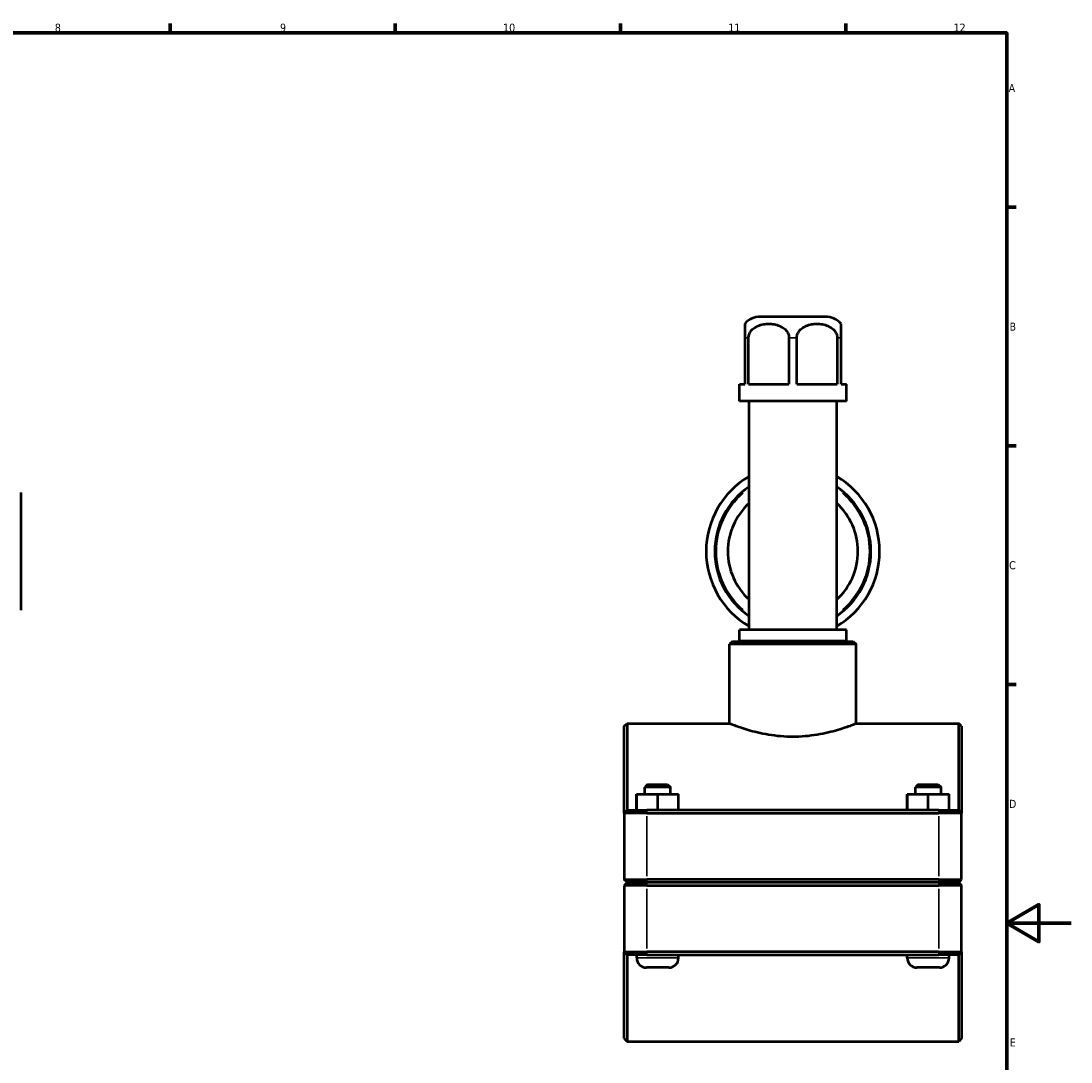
# Model space of a CAD drawing. Header units: millimetres. Extents: x 0 to 904, y -20 to 1297.
# Tile 4 of 5: x 514 to 841, y 254 to 578. Entities that reach past the tile are written whole.
import ezdxf

# ---------------------------------------------------------------- set-up
doc = ezdxf.new("R2010")
doc.units = ezdxf.units.MM
for name, color, linetype, lineweight in [('Border (ISO)', 7, 'Continuous', 70), ('Visible (ISO)', 7, 'Continuous', 50), ('Visible Narrow (ISO)', 7, 'Continuous', 35)]:
    doc.layers.add(name, color=color, linetype=linetype, lineweight=lineweight)
doc.styles.add('Note Text (ISO)', font='tahoma.ttf')

# ---------------------------------------------------------------- blocks, each defined once
blk = doc.blocks.new('Borders Default Border')
at = {"layer": 'Border (ISO)'}
for p, q in [((560.67, 574), (560.67, 576.9)), ((630.75, 574), (630.75, 576.9)), ((700.83, 574), (700.83, 576.9)), ((770.92, 574), (770.92, 576.9)), ((821, 519.75), (823.9, 519.75)), ((821, 445.5), (823.9, 445.5)), ((821, 371.25), (823.9, 371.25))]:
    blk.add_line(p, q, dxfattribs=at)
at = {"layer": 'Border (ISO)', "flags": 128}
for points in [[(20, 20), (20, 574), (821, 574), (821, 20), (20, 20)], [(841, 297), (821, 297), (831, 302.77), (831, 291.23), (821, 297)]]:
    blk.add_lwpolyline(points, dxfattribs=at)
at = {"layer": 'Border (ISO)', "color": 232, "true_color": 0xca0064, "char_height": 2.5, "attachment_point": 7, "style": 'Note Text (ISO)'}
for s, insert in [('8', (524.81, 574.34)), ('9', (594.88, 574.35)), ('10', (664.29, 574.35)), ('11', (734.37, 574.4)), ('12', (804.46, 574.4)), ('A', (821.59, 555.62)), ('B', (821.89, 481.37)), ('C', (821.73, 407.08)), ('D', (821.73, 332.88)), ('E', (821.94, 258.63))]:
    blk.add_mtext(s, dxfattribs=dict(at, insert=insert))

msp = doc.modelspace()

# ---------------------------------------------------------------- linework, layer by layer
at = {"layer": 'Visible (ISO)'}
for p, q in [((764.574, 485.677), (744.354, 485.677)), ((739.464, 479.127), (739.464, 464.677)), ((740.685, 464.677), (740.685, 479.127)), ((753.242, 479.127), (753.242, 464.677)), ((755.685, 464.677), (755.685, 479.127)), ((768.242, 479.127), (768.242, 464.677)), ((769.464, 464.677), (769.464, 479.127)), ((737.804, 464.677), (739.464, 464.677)), ((737.804, 459.477), (737.804, 464.677)), ((740.685, 464.677), (753.242, 464.677)), ((755.685, 464.677), (768.242, 464.677)), ((769.464, 464.677), (771.124, 464.677)), ((771.124, 459.477), (771.124, 464.677)), ((771.124, 459.477), (737.804, 459.477)), ((740.833, 388.277), (740.833, 459.477)), ((768.095, 388.277), (768.095, 459.477)), ((514.281, 431.008), (514.281, 394.347)), ((771.124, 388.277), (737.804, 388.277)), ((737.804, 384.777), (737.804, 388.277)), ((771.124, 384.777), (771.124, 388.277)), ((735.675, 384.677), (734.775, 383.777)), ((734.775, 359.177), (734.775, 383.777)), ((774.153, 383.777), (734.775, 383.777)), ((735.675, 384.677), (773.253, 384.677)), ((771.124, 384.777), (737.804, 384.777)), ((739.318, 384.677), (739.318, 384.777)), ((769.609, 384.677), (769.609, 384.777)), ((773.253, 384.677), (774.153, 383.777)), ((774.153, 359.177), (774.153, 383.777)), ((701.964, 358.277), (702.864, 359.177)), ((701.964, 331.277), (701.964, 358.277)), ((702.864, 359.177), (702.864, 332.177)), ((702.864, 359.177), (734.775, 359.177)), ((774.153, 359.177), (806.064, 359.177)), ((806.064, 332.177), (806.064, 359.177)), ((806.964, 358.277), (806.064, 359.177)), ((806.964, 358.277), (806.964, 331.277)), ((709.264, 340.177), (708.364, 339.277)), ((709.264, 340.177), (715.464, 340.177)), ((715.464, 340.177), (716.364, 339.277)), ((793.464, 340.177), (792.564, 339.277)), ((793.464, 340.177), (799.664, 340.177)), ((799.664, 340.177), (800.564, 339.277)), ((705.844, 337.177), (705.884, 337.177)), ((705.844, 332.177), (705.844, 337.177)), ((705.884, 337.177), (712.404, 337.177)), ((705.884, 332.177), (705.884, 337.177)), ((716.364, 339.277), (708.364, 339.277)), ((708.364, 337.177), (708.364, 339.277)), ((712.404, 337.177), (718.884, 337.177)), ((712.404, 332.177), (712.404, 337.177)), ((716.364, 337.177), (716.364, 339.277)), ((718.884, 332.177), (718.884, 337.177)), ((790.044, 337.177), (790.084, 337.177)), ((790.044, 332.177), (790.044, 337.177)), ((790.084, 337.177), (796.604, 337.177)), ((790.084, 332.177), (790.084, 337.177)), ((800.564, 339.277), (792.564, 339.277)), ((792.564, 337.177), (792.564, 339.277)), ((796.604, 337.177), (803.084, 337.177)), ((796.604, 332.177), (796.604, 337.177)), ((800.564, 337.177), (800.564, 339.277)), ((803.084, 332.177), (803.084, 337.177)), ((702.864, 332.177), (701.964, 331.277)), ((709.014, 331.277), (701.964, 331.277)), ((701.964, 331.277), (701.964, 310.627)), ((702.864, 332.177), (709.014, 332.177)), ((799.914, 332.177), (709.014, 332.177)), ((709.014, 331.277), (799.914, 331.277)), ((799.914, 332.177), (806.064, 332.177)), ((806.964, 331.277), (799.914, 331.277)), ((806.064, 332.177), (806.964, 331.277)), ((806.964, 310.627), (806.964, 331.277)), ((702.864, 309.727), (701.964, 310.627)), ((701.964, 310.627), (709.014, 310.627)), ((799.914, 310.627), (709.014, 310.627)), ((799.914, 310.627), (806.964, 310.627)), ((806.064, 309.727), (806.964, 310.627)), ((702.864, 309.627), (701.964, 308.727)), ((709.014, 308.727), (701.964, 308.727)), ((701.964, 308.727), (701.964, 288.077)), ((709.014, 309.727), (702.864, 309.727)), ((702.864, 309.627), (709.014, 309.627)), ((705.864, 309.627), (705.864, 309.727)), ((709.014, 309.727), (799.914, 309.727)), ((799.914, 309.627), (709.014, 309.627)), ((709.014, 308.727), (799.914, 308.727)), ((718.864, 309.627), (718.864, 309.727)), ((790.064, 309.627), (790.064, 309.727)), ((806.064, 309.727), (799.914, 309.727)), ((799.914, 309.627), (806.064, 309.627)), ((806.964, 308.727), (799.914, 308.727)), ((803.064, 309.627), (803.064, 309.727)), ((806.064, 309.627), (806.964, 308.727)), ((806.964, 288.077), (806.964, 308.727)), ((701.964, 261.077), (701.964, 288.077)), ((701.964, 288.077), (709.014, 288.077)), ((702.864, 287.177), (701.964, 288.077)), ((799.914, 288.077), (709.014, 288.077)), ((799.914, 288.077), (806.964, 288.077)), ((806.064, 287.177), (806.964, 288.077)), ((806.964, 288.077), (806.964, 261.077)), ((702.864, 287.177), (702.864, 260.177)), ((709.014, 287.177), (702.864, 287.177)), ((705.864, 286.177), (705.864, 287.177)), ((709.014, 287.177), (799.914, 287.177)), ((718.864, 286.177), (718.864, 287.177)), ((790.064, 286.177), (790.064, 287.177)), ((806.064, 287.177), (799.914, 287.177)), ((803.064, 286.177), (803.064, 287.177)), ((806.064, 260.177), (806.064, 287.177)), ((715.864, 283.177), (708.864, 283.177)), ((800.064, 283.177), (793.064, 283.177)), ((701.964, 261.077), (702.864, 260.177)), ((702.864, 260.177), (806.064, 260.177)), ((806.964, 261.077), (806.064, 260.177))]:
    msp.add_line(p, q, dxfattribs=at)
for centre, radius, start, end in [((744.354, 479.127), 6.55, 90, 138.29303), ((764.574, 479.127), 6.55, 41.70697, 90), ((754.464, 412.677), 27, 120.3214, 239.6786), ((754.464, 412.677), 27, 300.3214, 59.6786), ((754.464, 412.677), 24.3, 124.12114, 235.87886), ((754.464, 412.677), 24.3, 304.12114, 55.87886), ((754.464, 412.677), 20.25, 132.30936, 227.69064), ((754.464, 412.677), 20.25, 312.30936, 47.69064), ((708.864, 286.177), 3, 180, 270), ((715.864, 286.177), 3, 270, 0), ((793.064, 286.177), 3, 180, 270), ((800.064, 286.177), 3, 270, 0)]:
    msp.add_arc(centre, radius, start, end, dxfattribs=at)
for points, knots in [([(739.464, 483.485), (739.464, 483.485), (739.464, 483.441), (739.464, 483.237), (739.464, 483.076), (739.464, 482.721), (739.464, 482.504), (739.464, 482.005), (739.464, 481.599), (739.464, 480.886), (739.464, 480.494), (739.464, 479.832), (739.464, 479.451), (739.464, 479.127)], [1.7518717, 1.7518717, 1.7518717, 1.7518717, 1.93638919, 1.93638919, 2.12090668, 2.12090668, 2.25251435, 2.25251435, 2.41633784, 2.41633784, 2.53079383, 2.53079383, 2.62780754, 2.62780754, 2.62780754, 2.62780754]), ([(740.685, 479.127), (740.685, 479.451), (740.746, 479.832), (740.956, 480.494), (741.161, 480.886), (741.676, 481.599), (742.121, 482.005), (742.856, 482.504), (743.271, 482.721), (744.131, 483.076), (744.697, 483.237), (745.847, 483.441), (746.431, 483.485), (747.496, 483.485), (748.08, 483.441), (749.23, 483.237), (749.797, 483.076), (750.656, 482.721), (751.072, 482.504), (751.807, 482.005), (752.252, 481.599), (752.767, 480.886), (752.972, 480.494), (753.181, 479.832), (753.242, 479.451), (753.242, 479.127)], [0.8759358, 0.8759358, 0.8759358, 0.8759358, 0.9729496, 0.9729496, 1.0874056, 1.0874056, 1.251229, 1.251229, 1.3828367, 1.3828367, 1.5673542, 1.5673542, 1.7518717, 1.7518717, 1.9363892, 1.9363892, 2.1209067, 2.1209067, 2.2525144, 2.2525144, 2.4163378, 2.4163378, 2.5307938, 2.5307938, 2.6278075, 2.6278075, 2.6278075, 2.6278075]), ([(755.685, 479.127), (755.685, 479.451), (755.746, 479.832), (755.956, 480.494), (756.161, 480.886), (756.676, 481.599), (757.121, 482.005), (757.856, 482.504), (758.271, 482.721), (759.131, 483.076), (759.697, 483.237), (760.847, 483.441), (761.431, 483.485), (762.496, 483.485), (763.08, 483.441), (764.23, 483.237), (764.797, 483.076), (765.656, 482.721), (766.072, 482.504), (766.807, 482.005), (767.252, 481.599), (767.767, 480.886), (767.972, 480.494), (768.181, 479.832), (768.242, 479.451), (768.242, 479.127)], [0.8759358, 0.8759358, 0.8759358, 0.8759358, 0.9729496, 0.9729496, 1.0874056, 1.0874056, 1.251229, 1.251229, 1.3828367, 1.3828367, 1.5673542, 1.5673542, 1.7518717, 1.7518717, 1.9363892, 1.9363892, 2.1209067, 2.1209067, 2.2525144, 2.2525144, 2.4163378, 2.4163378, 2.5307938, 2.5307938, 2.6278075, 2.6278075, 2.6278075, 2.6278075]), ([(769.464, 479.127), (769.464, 479.451), (769.464, 479.832), (769.464, 480.494), (769.464, 480.886), (769.464, 481.599), (769.464, 482.005), (769.464, 482.504), (769.464, 482.721), (769.464, 483.076), (769.464, 483.237), (769.464, 483.441), (769.464, 483.485), (769.464, 483.485)], [0.87593585, 0.87593585, 0.87593585, 0.87593585, 0.97294956, 0.97294956, 1.08740555, 1.08740555, 1.25122904, 1.25122904, 1.38283672, 1.38283672, 1.56735421, 1.56735421, 1.7518717, 1.7518717, 1.7518717, 1.7518717]), ([(734.775, 359.177), (734.775, 359.177), (734.896, 359.129), (735.401, 358.931), (735.785, 358.782), (736.794, 358.407), (737.42, 358.181), (738.861, 357.694), (739.675, 357.433), (741.408, 356.925), (742.388, 356.66), (744.524, 356.157), (745.68, 355.919), (748.101, 355.521), (749.367, 355.36), (751.922, 355.146), (753.212, 355.093), (754.464, 355.093)], [9.0091527, 9.0091527, 9.0091527, 9.0091527, 9.3843486, 9.3843486, 9.7595446, 9.7595446, 10.1347406, 10.1347406, 10.5099365, 10.5099365, 10.8855033, 10.8855033, 11.26107, 11.26107, 11.6366368, 11.6366368, 12.0122036, 12.0122036, 12.0122036, 12.0122036]), ([(754.464, 355.093), (755.716, 355.093), (757.005, 355.146), (759.561, 355.36), (760.827, 355.521), (763.247, 355.919), (764.404, 356.157), (766.54, 356.66), (767.519, 356.925), (769.252, 357.433), (770.067, 357.694), (771.508, 358.181), (772.134, 358.407), (773.143, 358.782), (773.527, 358.931), (774.032, 359.129), (774.153, 359.177), (774.153, 359.177)], [0, 0, 0, 0, 0.3755668, 0.3755668, 0.7511335, 0.7511335, 1.1267003, 1.1267003, 1.502267, 1.502267, 1.877463, 1.877463, 2.252659, 2.252659, 2.6278549, 2.6278549, 3.0030509, 3.0030509, 3.0030509, 3.0030509])]:
    msp.add_open_spline(points, degree=3, knots=knots, dxfattribs=at)
at = {"layer": 'Visible Narrow (ISO)'}
for p, q in [((740.617, 479.127), (739.517, 479.127)), ((755.563, 479.127), (753.364, 479.127)), ((769.41, 479.127), (768.31, 479.127)), ((709.014, 332.132), (709.014, 331.322)), ((709.014, 311.66), (709.014, 330.245)), ((799.914, 332.132), (799.914, 331.322)), ((799.914, 330.245), (799.914, 311.66)), ((709.014, 309.772), (709.014, 310.582)), ((799.914, 309.772), (799.914, 310.582)), ((709.014, 309.582), (709.014, 308.772)), ((709.014, 289.11), (709.014, 307.695)), ((799.914, 309.582), (799.914, 308.772)), ((799.914, 307.695), (799.914, 289.11)), ((709.014, 287.222), (709.014, 288.032)), ((799.914, 287.222), (799.914, 288.032)), ((705.944, 286.177), (718.784, 286.177)), ((790.144, 286.177), (802.984, 286.177))]:
    msp.add_line(p, q, dxfattribs=at)
for start, end in [(130.44667, 229.55333), (310.44667, 49.55333)]:
    msp.add_arc((754.464, 412.677), 23.8, start, end, dxfattribs=at)

# ---------------------------------------------------------------- block references
msp.add_blockref('Borders Default Border', (0, 0))

doc.saveas('drawing.dxf')
